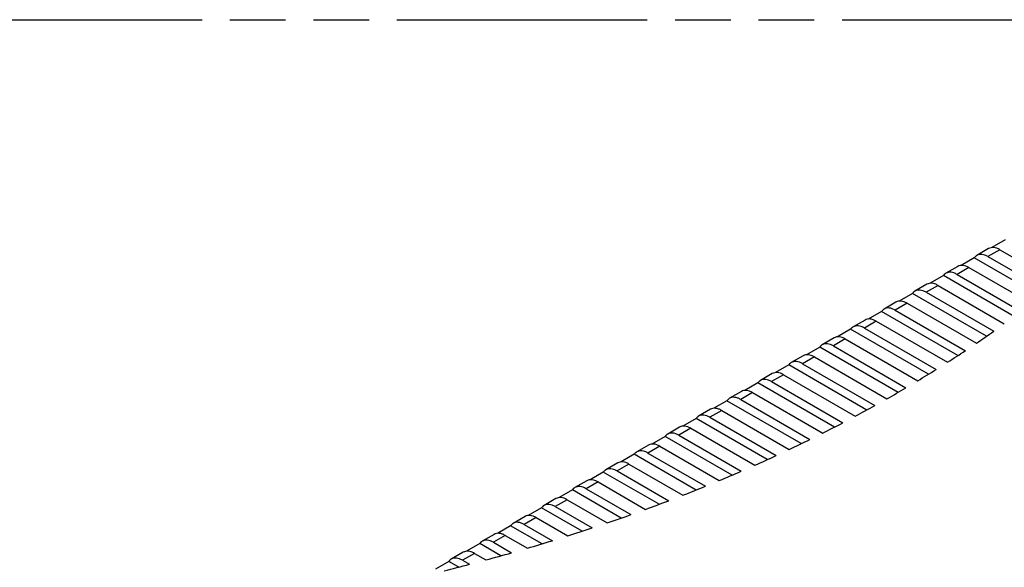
# Model space of a CAD drawing. Header units: millimetres. Extents: x 0 to 210, y 0 to 297.
# Tile 8 of 11: x 68 to 102, y 239 to 258. Entities that reach past the tile are written whole.
import ezdxf

# ---------------------------------------------------------------- set-up
doc = ezdxf.new("R2010")
doc.units = ezdxf.units.MM
doc.header["$LTSCALE"] = 19.36
doc.linetypes.add('PHANTOM', pattern=[0.8, 0.45, -0.05, 0.1, -0.05, 0.1, -0.05])
doc.layers.get('0').update_dxf_attribs({"linetype": 'CONTINUOUS'})
doc.layers.add('DEFAULT_3', color=7, linetype='PHANTOM')
doc.layers.add('Z_AXIS', color=7, linetype='CONTINUOUS')

msp = doc.modelspace()

# ---------------------------------------------------------------- linework, layer by layer
at = {"color": 7, "linetype": 'Continuous'}
for p, q in [((101.694, 249.723), (101.281, 249.484)), ((100.619, 249.102), (100.205, 248.863)), ((99.543, 248.481), (99.13, 248.242)), ((98.468, 247.86), (98.054, 247.621)), ((97.392, 247.239), (96.979, 247)), ((96.317, 246.618), (95.903, 246.38)), ((95.241, 245.997), (94.828, 245.759)), ((94.166, 245.376), (93.752, 245.138)), ((93.09, 244.756), (92.677, 244.517)), ((92.015, 244.135), (91.601, 243.896)), ((90.939, 243.514), (90.526, 243.275)), ((89.864, 242.893), (89.45, 242.654)), ((88.788, 242.272), (88.375, 242.033)), ((87.713, 241.651), (87.299, 241.412)), ((86.637, 241.03), (86.224, 240.791)), ((85.562, 240.409), (85.148, 240.17)), ((84.486, 239.788), (84.073, 239.549)), ((83.411, 239.167), (82.997, 238.928))]:
    msp.add_line(p, q, dxfattribs=at)
at = {"layer": 'DEFAULT_3', "color": 91, "linetype": 'PHANTOM', "true_color": 0x80ff80}
msp.add_line((50.129, 257.68), (150.129, 257.68), dxfattribs=at)
at = {"layer": 'Z_AXIS', "color": 7, "linetype": 'Continuous'}
for p, q in [((102.269, 250.024), (101.809, 249.758)), ((101.193, 249.403), (100.733, 249.137)), ((103.507, 248.067), (101.193, 249.403)), ((101.671, 249.446), (103.739, 248.251)), ((102.084, 249.684), (104.084, 248.53)), ((101.009, 249.063), (103.178, 247.811)), ((100.118, 248.782), (99.658, 248.516)), ((102.579, 247.361), (100.118, 248.782)), ((100.595, 248.825), (102.82, 247.54)), ((99.933, 248.443), (102.239, 247.112)), ((99.042, 248.161), (98.582, 247.895)), ((101.619, 246.673), (99.042, 248.161)), ((99.52, 248.204), (101.869, 246.848)), ((98.858, 247.822), (101.267, 246.431)), ((97.967, 247.54), (97.507, 247.275)), ((100.626, 246.005), (97.967, 247.54)), ((98.444, 247.583), (100.884, 246.174)), ((97.782, 247.201), (100.262, 245.769)), ((96.891, 246.919), (96.431, 246.654)), ((99.601, 245.355), (96.891, 246.919)), ((97.369, 246.962), (99.867, 245.52)), ((96.293, 246.341), (98.817, 244.884)), ((96.707, 246.58), (99.225, 245.126)), ((95.816, 246.298), (95.356, 246.033)), ((98.543, 244.723), (95.816, 246.298)), ((94.74, 245.677), (94.28, 245.412)), ((97.453, 244.111), (94.74, 245.677)), ((95.218, 245.72), (97.736, 244.266)), ((95.631, 245.959), (98.156, 244.501)), ((94.556, 245.338), (97.054, 243.896)), ((93.665, 245.056), (93.205, 244.791)), ((96.331, 243.517), (93.665, 245.056)), ((94.142, 245.099), (96.622, 243.667)), ((93.48, 244.717), (95.92, 243.308)), ((92.589, 244.435), (92.129, 244.17)), ((95.176, 242.942), (92.589, 244.435)), ((93.067, 244.478), (95.475, 243.087)), ((92.405, 244.096), (94.754, 242.74)), ((91.513, 243.814), (91.054, 243.549)), ((93.989, 242.385), (91.513, 243.814)), ((91.991, 243.857), (94.296, 242.526)), ((90.916, 243.236), (93.085, 241.984)), ((91.329, 243.475), (93.555, 242.19)), ((90.438, 243.194), (89.978, 242.928)), ((92.768, 241.848), (90.438, 243.194)), ((89.362, 242.573), (88.903, 242.307)), ((91.515, 241.33), (89.362, 242.573)), ((89.84, 242.615), (91.839, 241.461)), ((90.254, 242.854), (92.322, 241.66)), ((89.178, 242.233), (91.056, 241.149)), ((88.287, 241.952), (87.827, 241.686)), ((90.227, 240.832), (88.287, 241.952)), ((88.765, 241.994), (90.561, 240.957)), ((88.103, 241.612), (89.756, 240.657)), ((87.211, 241.331), (86.752, 241.065)), ((88.905, 240.353), (87.211, 241.331)), ((87.689, 241.373), (89.247, 240.474)), ((87.027, 240.991), (88.422, 240.186)), ((86.136, 240.71), (85.676, 240.444)), ((87.548, 239.895), (86.136, 240.71)), ((86.614, 240.752), (87.899, 240.01)), ((85.952, 240.37), (87.052, 239.735)), ((85.06, 240.089), (84.601, 239.823)), ((86.154, 239.457), (85.06, 240.089)), ((85.538, 240.131), (86.515, 239.568)), ((83.985, 239.468), (83.525, 239.202)), ((84.724, 239.041), (83.985, 239.468)), ((84.463, 239.511), (85.094, 239.146)), ((84.876, 239.749), (85.645, 239.306)), ((83.801, 239.128), (84.201, 238.897)), ((82.909, 238.847), (82.449, 238.581)), ((83.255, 238.648), (82.909, 238.847)), ((83.387, 238.89), (83.635, 238.746))]:
    msp.add_line(p, q, dxfattribs=at)
at = {"layer": 'Z_AXIS', "color": 9, "linetype": 'Continuous'}
for p, q in [((102.084, 249.684), (101.671, 249.446)), ((101.009, 249.063), (100.595, 248.825)), ((99.933, 248.443), (99.52, 248.204)), ((98.858, 247.822), (98.444, 247.583)), ((97.782, 247.201), (97.369, 246.962)), ((96.707, 246.58), (96.293, 246.341)), ((95.631, 245.959), (95.218, 245.72)), ((94.556, 245.338), (94.142, 245.099)), ((93.48, 244.717), (93.067, 244.478)), ((92.405, 244.096), (91.991, 243.857)), ((91.329, 243.475), (90.916, 243.236)), ((90.254, 242.854), (89.84, 242.615)), ((89.178, 242.233), (88.765, 241.994)), ((88.103, 241.612), (87.689, 241.373)), ((87.027, 240.991), (86.614, 240.752)), ((85.952, 240.37), (85.538, 240.131)), ((84.876, 239.749), (84.463, 239.511)), ((83.801, 239.128), (83.387, 238.89))]:
    msp.add_line(p, q, dxfattribs=at)
at = {"layer": 'Z_AXIS', "color": 7, "linetype": 'Continuous'}
for centre, radius, start, end in [((77.882, 280.864), 41.623, 304.1818, 305.1897), ((76.74, 282.571), 43.677, 302.5851, 303.5589), ((75.622, 284.346), 45.774, 301.0402, 301.9828), ((74.532, 286.183), 47.91, 299.5429, 300.4568), ((73.475, 288.075), 50.078, 298.089, 298.9768), ((72.454, 290.016), 52.271, 296.6747, 297.5387), ((71.473, 291.998), 54.483, 295.2964, 296.1388), ((70.535, 294.013), 56.706, 293.9506, 294.7735), ((69.642, 296.054), 58.933, 292.63411, 293.43943), ((68.798, 298.11), 61.156, 291.3437, 292.13342), ((68.005, 300.173), 63.366, 290.07636, 290.85232), ((67.264, 302.233), 65.556, 288.8291, 289.59313), ((66.578, 304.28), 67.714, 287.59904, 288.35291), ((65.948, 306.302), 69.832, 286.38329, 287.12877), ((65.375, 308.289), 71.899, 285.17898, 285.91783), ((64.865, 310.207), 73.885, 284.00399, 284.7173)]:
    msp.add_arc(centre, radius, start, end, dxfattribs=at)
for points, knots in [([(102.084, 249.684), (102.05, 249.704), (101.982, 249.737), (101.877, 249.762), (101.779, 249.759), (101.72, 249.738), (101.694, 249.723)], [0, 0, 0, 0, 0.289811, 0.549049, 0.782236, 1, 1, 1, 1]), ([(101.281, 249.484), (101.272, 249.479), (101.239, 249.457), (101.21, 249.428), (101.193, 249.403)], [0, 0, 0, 0, 0.24565, 1, 1, 1, 1]), ([(101.671, 249.446), (101.636, 249.465), (101.568, 249.498), (101.464, 249.523), (101.366, 249.521), (101.306, 249.499), (101.281, 249.484)], [0, 0, 0, 0, 0.289811, 0.549049, 0.782236, 1, 1, 1, 1]), ([(101.009, 249.063), (100.975, 249.083), (100.907, 249.116), (100.802, 249.141), (100.704, 249.138), (100.645, 249.117), (100.619, 249.102)], [0, 0, 0, 0, 0.289811, 0.549049, 0.782236, 1, 1, 1, 1]), ([(100.205, 248.863), (100.197, 248.858), (100.163, 248.836), (100.135, 248.807), (100.118, 248.782)], [0, 0, 0, 0, 0.24565, 1, 1, 1, 1]), ([(100.595, 248.825), (100.561, 248.844), (100.493, 248.877), (100.388, 248.902), (100.29, 248.9), (100.231, 248.878), (100.205, 248.863)], [0, 0, 0, 0, 0.289811, 0.549049, 0.782236, 1, 1, 1, 1]), ([(99.933, 248.443), (99.899, 248.462), (99.831, 248.495), (99.726, 248.52), (99.628, 248.517), (99.569, 248.496), (99.543, 248.481)], [0, 0, 0, 0, 0.289811, 0.549049, 0.782236, 1, 1, 1, 1]), ([(99.13, 248.242), (99.121, 248.237), (99.088, 248.215), (99.059, 248.186), (99.042, 248.161)], [0, 0, 0, 0, 0.24565, 1, 1, 1, 1]), ([(99.52, 248.204), (99.485, 248.223), (99.417, 248.256), (99.313, 248.281), (99.215, 248.279), (99.155, 248.257), (99.13, 248.242)], [0, 0, 0, 0, 0.289811, 0.549049, 0.782236, 1, 1, 1, 1]), ([(98.858, 247.822), (98.824, 247.841), (98.756, 247.874), (98.651, 247.899), (98.553, 247.897), (98.494, 247.875), (98.468, 247.86)], [0, 0, 0, 0, 0.289811, 0.549049, 0.782236, 1, 1, 1, 1]), ([(98.054, 247.621), (98.046, 247.616), (98.012, 247.595), (97.984, 247.565), (97.967, 247.54)], [0, 0, 0, 0, 0.24565, 1, 1, 1, 1]), ([(98.444, 247.583), (98.41, 247.603), (98.342, 247.635), (98.237, 247.66), (98.139, 247.658), (98.08, 247.636), (98.054, 247.621)], [0, 0, 0, 0, 0.289811, 0.549049, 0.782236, 1, 1, 1, 1]), ([(97.369, 246.962), (97.334, 246.982), (97.266, 247.014), (97.162, 247.039), (97.064, 247.037), (97.004, 247.015), (96.979, 247)], [0, 0, 0, 0, 0.289811, 0.549049, 0.782236, 1, 1, 1, 1]), ([(97.782, 247.201), (97.748, 247.22), (97.68, 247.253), (97.575, 247.278), (97.477, 247.276), (97.418, 247.254), (97.392, 247.239)], [0, 0, 0, 0, 0.289811, 0.549049, 0.782236, 1, 1, 1, 1]), ([(96.979, 247), (96.97, 246.996), (96.937, 246.974), (96.908, 246.944), (96.891, 246.919)], [0, 0, 0, 0, 0.24565, 1, 1, 1, 1]), ([(95.903, 246.38), (95.895, 246.375), (95.861, 246.353), (95.833, 246.323), (95.816, 246.298)], [0, 0, 0, 0, 0.24565, 1, 1, 1, 1]), ([(96.293, 246.341), (96.259, 246.361), (96.191, 246.393), (96.086, 246.418), (95.988, 246.416), (95.929, 246.394), (95.903, 246.38)], [0, 0, 0, 0, 0.289811, 0.549049, 0.782236, 1, 1, 1, 1]), ([(96.707, 246.58), (96.673, 246.599), (96.605, 246.632), (96.5, 246.657), (96.402, 246.655), (96.343, 246.633), (96.317, 246.618)], [0, 0, 0, 0, 0.289811, 0.549049, 0.782236, 1, 1, 1, 1]), ([(95.631, 245.959), (95.597, 245.979), (95.529, 246.011), (95.424, 246.036), (95.326, 246.034), (95.267, 246.012), (95.241, 245.997)], [0, 0, 0, 0, 0.289811, 0.549049, 0.782236, 1, 1, 1, 1]), ([(94.828, 245.759), (94.819, 245.754), (94.786, 245.732), (94.757, 245.702), (94.74, 245.677)], [0, 0, 0, 0, 0.24565, 1, 1, 1, 1]), ([(95.218, 245.72), (95.183, 245.74), (95.115, 245.772), (95.011, 245.797), (94.913, 245.795), (94.853, 245.773), (94.828, 245.759)], [0, 0, 0, 0, 0.289811, 0.549049, 0.782236, 1, 1, 1, 1]), ([(94.556, 245.338), (94.522, 245.358), (94.454, 245.39), (94.349, 245.415), (94.251, 245.413), (94.192, 245.391), (94.166, 245.376)], [0, 0, 0, 0, 0.289811, 0.549049, 0.782236, 1, 1, 1, 1]), ([(93.752, 245.138), (93.744, 245.133), (93.71, 245.111), (93.682, 245.081), (93.665, 245.056)], [0, 0, 0, 0, 0.24565, 1, 1, 1, 1]), ([(94.142, 245.099), (94.108, 245.119), (94.04, 245.151), (93.935, 245.176), (93.837, 245.174), (93.778, 245.152), (93.752, 245.138)], [0, 0, 0, 0, 0.289811, 0.549049, 0.782236, 1, 1, 1, 1]), ([(93.48, 244.717), (93.446, 244.737), (93.378, 244.769), (93.273, 244.794), (93.175, 244.792), (93.116, 244.77), (93.09, 244.756)], [0, 0, 0, 0, 0.289811, 0.549049, 0.782236, 1, 1, 1, 1]), ([(92.677, 244.517), (92.668, 244.512), (92.635, 244.49), (92.606, 244.46), (92.589, 244.435)], [0, 0, 0, 0, 0.24565, 1, 1, 1, 1]), ([(93.067, 244.478), (93.032, 244.498), (92.964, 244.53), (92.86, 244.555), (92.762, 244.553), (92.702, 244.532), (92.677, 244.517)], [0, 0, 0, 0, 0.289811, 0.549049, 0.782236, 1, 1, 1, 1]), ([(91.991, 243.857), (91.957, 243.877), (91.889, 243.909), (91.784, 243.935), (91.686, 243.932), (91.627, 243.911), (91.601, 243.896)], [0, 0, 0, 0, 0.289811, 0.549049, 0.782236, 1, 1, 1, 1]), ([(92.405, 244.096), (92.371, 244.116), (92.302, 244.148), (92.198, 244.173), (92.1, 244.171), (92.041, 244.149), (92.015, 244.135)], [0, 0, 0, 0, 0.289811, 0.549049, 0.782236, 1, 1, 1, 1]), ([(91.601, 243.896), (91.593, 243.891), (91.559, 243.869), (91.531, 243.839), (91.513, 243.814)], [0, 0, 0, 0, 0.24565, 1, 1, 1, 1]), ([(90.526, 243.275), (90.517, 243.27), (90.484, 243.248), (90.455, 243.218), (90.438, 243.194)], [0, 0, 0, 0, 0.24565, 1, 1, 1, 1]), ([(90.916, 243.236), (90.881, 243.256), (90.813, 243.288), (90.709, 243.314), (90.61, 243.311), (90.551, 243.29), (90.526, 243.275)], [0, 0, 0, 0, 0.289811, 0.549049, 0.782236, 1, 1, 1, 1]), ([(91.329, 243.475), (91.295, 243.495), (91.227, 243.527), (91.122, 243.552), (91.024, 243.55), (90.965, 243.528), (90.939, 243.514)], [0, 0, 0, 0, 0.289811, 0.549049, 0.782236, 1, 1, 1, 1]), ([(90.254, 242.854), (90.22, 242.874), (90.151, 242.906), (90.047, 242.931), (89.949, 242.929), (89.89, 242.908), (89.864, 242.893)], [0, 0, 0, 0, 0.289811, 0.549049, 0.782236, 1, 1, 1, 1]), ([(89.45, 242.654), (89.442, 242.649), (89.408, 242.627), (89.38, 242.597), (89.362, 242.573)], [0, 0, 0, 0, 0.24565, 1, 1, 1, 1]), ([(89.84, 242.615), (89.806, 242.635), (89.738, 242.667), (89.633, 242.693), (89.535, 242.69), (89.476, 242.669), (89.45, 242.654)], [0, 0, 0, 0, 0.289811, 0.549049, 0.782236, 1, 1, 1, 1]), ([(89.178, 242.233), (89.144, 242.253), (89.076, 242.285), (88.971, 242.311), (88.873, 242.308), (88.814, 242.287), (88.788, 242.272)], [0, 0, 0, 0, 0.289811, 0.549049, 0.782236, 1, 1, 1, 1]), ([(88.375, 242.033), (88.366, 242.028), (88.333, 242.006), (88.304, 241.976), (88.287, 241.952)], [0, 0, 0, 0, 0.24565, 1, 1, 1, 1]), ([(88.765, 241.994), (88.73, 242.014), (88.662, 242.046), (88.558, 242.072), (88.459, 242.069), (88.4, 242.048), (88.375, 242.033)], [0, 0, 0, 0, 0.289811, 0.549049, 0.782236, 1, 1, 1, 1]), ([(88.103, 241.612), (88.069, 241.632), (88, 241.664), (87.896, 241.69), (87.798, 241.687), (87.739, 241.666), (87.713, 241.651)], [0, 0, 0, 0, 0.289811, 0.549049, 0.782236, 1, 1, 1, 1]), ([(87.299, 241.412), (87.291, 241.407), (87.257, 241.385), (87.229, 241.355), (87.211, 241.331)], [0, 0, 0, 0, 0.24565, 1, 1, 1, 1]), ([(87.689, 241.373), (87.655, 241.393), (87.587, 241.426), (87.482, 241.451), (87.384, 241.448), (87.325, 241.427), (87.299, 241.412)], [0, 0, 0, 0, 0.289811, 0.549049, 0.782236, 1, 1, 1, 1]), ([(87.027, 240.991), (86.993, 241.011), (86.925, 241.043), (86.82, 241.069), (86.722, 241.066), (86.663, 241.045), (86.637, 241.03)], [0, 0, 0, 0, 0.289811, 0.549049, 0.782236, 1, 1, 1, 1]), ([(86.224, 240.791), (86.215, 240.786), (86.182, 240.764), (86.153, 240.734), (86.136, 240.71)], [0, 0, 0, 0, 0.24565, 1, 1, 1, 1]), ([(86.614, 240.752), (86.579, 240.772), (86.511, 240.805), (86.407, 240.83), (86.308, 240.827), (86.249, 240.806), (86.224, 240.791)], [0, 0, 0, 0, 0.289811, 0.549049, 0.782236, 1, 1, 1, 1]), ([(85.148, 240.17), (85.14, 240.165), (85.106, 240.143), (85.078, 240.114), (85.06, 240.089)], [0, 0, 0, 0, 0.24565, 1, 1, 1, 1]), ([(85.538, 240.131), (85.504, 240.151), (85.436, 240.184), (85.331, 240.209), (85.233, 240.206), (85.174, 240.185), (85.148, 240.17)], [0, 0, 0, 0, 0.289811, 0.549049, 0.782236, 1, 1, 1, 1]), ([(85.952, 240.37), (85.918, 240.39), (85.849, 240.422), (85.745, 240.448), (85.647, 240.445), (85.588, 240.424), (85.562, 240.409)], [0, 0, 0, 0, 0.289811, 0.549049, 0.782236, 1, 1, 1, 1]), ([(84.876, 239.749), (84.842, 239.769), (84.774, 239.802), (84.669, 239.827), (84.571, 239.824), (84.512, 239.803), (84.486, 239.788)], [0, 0, 0, 0, 0.289811, 0.549049, 0.782236, 1, 1, 1, 1]), ([(84.073, 239.549), (84.064, 239.544), (84.031, 239.522), (84.002, 239.493), (83.985, 239.468)], [0, 0, 0, 0, 0.24565, 1, 1, 1, 1]), ([(84.463, 239.511), (84.428, 239.53), (84.36, 239.563), (84.256, 239.588), (84.157, 239.586), (84.098, 239.564), (84.073, 239.549)], [0, 0, 0, 0, 0.289811, 0.549049, 0.782236, 1, 1, 1, 1]), ([(83.801, 239.128), (83.767, 239.148), (83.698, 239.181), (83.594, 239.206), (83.496, 239.203), (83.436, 239.182), (83.411, 239.167)], [0, 0, 0, 0, 0.289811, 0.549049, 0.782236, 1, 1, 1, 1]), ([(82.997, 238.928), (82.989, 238.923), (82.955, 238.901), (82.927, 238.872), (82.909, 238.847)], [0, 0, 0, 0, 0.24565, 1, 1, 1, 1]), ([(83.387, 238.89), (83.353, 238.909), (83.285, 238.942), (83.18, 238.967), (83.082, 238.965), (83.023, 238.943), (82.997, 238.928)], [0, 0, 0, 0, 0.289811, 0.549049, 0.782236, 1, 1, 1, 1])]:
    msp.add_open_spline(points, degree=3, knots=knots, dxfattribs=at)

doc.saveas('drawing.dxf')
